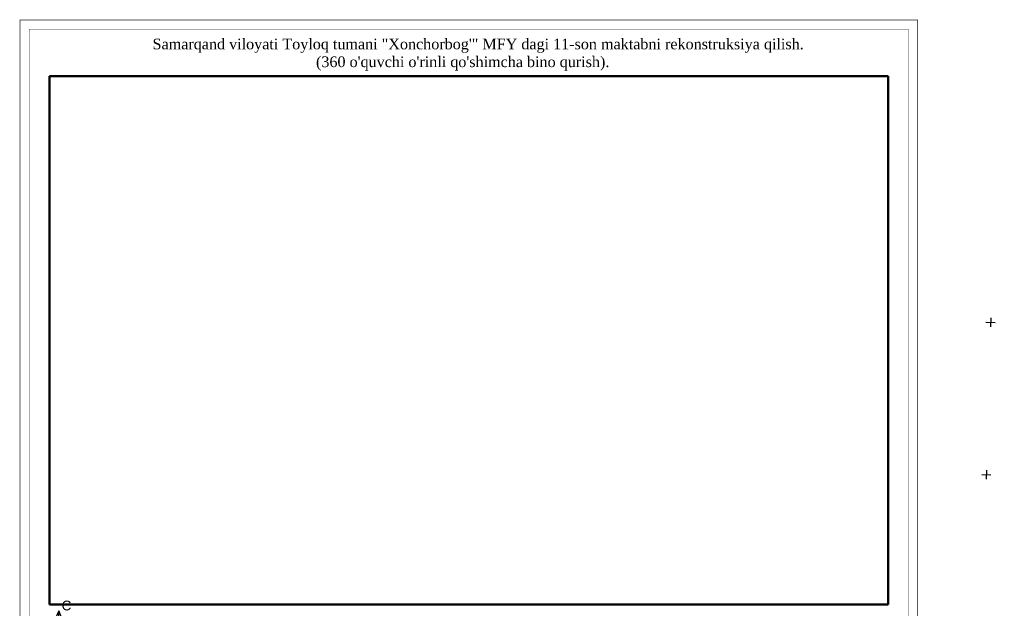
# Model space of a CAD drawing. Header units: millimetres. Extents: x -257011 to 237647566, y 2784933 to 6706507.
# Tile 162 of 256: x 9199115 to 9522113, y 5192069 to 5385056. Entities that reach past the tile are written whole.
import ezdxf

# ---------------------------------------------------------------- set-up
doc = ezdxf.new("R2010")
doc.units = ezdxf.units.MM
doc.header["$LTSCALE"] = 1000
doc.header["$XCLIPFRAME"] = 0
doc.layers.add('(001) Сетка', color=92, linetype='Continuous')
doc.layers.add('Слой1', color=1, linetype='Continuous')
doc.styles.get("Standard").update_dxf_attribs({"font": 'ARIALN.TTF'})
doc.styles.add('WMF-Times New Roman0', font='times.ttf')
picture_1 = doc.add_image_def('image8.jpg', size_in_pixel=(3500, 2567))

# ---------------------------------------------------------------- blocks, each defined once
blk = doc.blocks.new('вкпвера')
at = {"lineweight": 30}
blk.add_lwpolyline([(10210746, 5709767), (10210596, 5709681), (10210697, 5709630), (10210746, 5709630), (10211004, 5709453), (10211074, 5709695), (10210746, 5709767)], dxfattribs=at)
at = {"layer": 'Слой1'}
for p, q in [((10210746, 5709980), (10210710, 5709904)), ((10210746, 5709681), (10210746, 5709980)), ((10210746, 5709980), (10210774, 5709900)), ((10210746, 5709681), (10210545, 5709892)), ((10210746, 5709681), (10210946, 5709892)), ((10210447, 5709681), (10210526, 5709709)), ((10210746, 5709681), (10210447, 5709681)), ((10210447, 5709681), (10210523, 5709645)), ((10210746, 5709681), (10210545, 5709471)), ((10210746, 5709681), (10211113, 5709681)), ((10210746, 5709681), (10210746, 5709382)), ((10210746, 5709681), (10211070, 5709394)), ((10211113, 5709681), (10211034, 5709709)), ((10211113, 5709681), (10211037, 5709645)), ((10210746, 5709382), (10210710, 5709459)), ((10210746, 5709382), (10210774, 5709462))]:
    blk.add_line(p, q, dxfattribs=at)
at = {"lineweight": 9, "insert": (10210774, 5710084), "char_height": 100, "width": 99.5, "attachment_point": 1}
blk.add_mtext('{\\fArial|b0|i0|c204|p34;С}', dxfattribs=at)
blk = doc.blocks.new('Setka')
at = {"layer": '(001) Сетка'}
for p, q in [((-1.5, 0), (1.5, 0)), ((0, 1.5), (0, -1.5))]:
    blk.add_line(p, q, dxfattribs=at)
blk = doc.blocks.new('kjvklglhl')
at = {"layer": '(001) Сетка'}
for p in [(239.82, 524.81), (239.82, 474.81)]:
    blk.add_blockref('Setka', p, dxfattribs=at)

msp = doc.modelspace()

# ---------------------------------------------------------------- linework, layer by layer
at = {"lineweight": 30, "ltscale": 1000, "const_width": 200}
for points in [[(9199214.586, 4968492.069), (9493684.283, 4968492.069), (9493684.283, 5384956.354), (9199214.586, 5384956.354)], [(9202214.586, 4971492.069), (9490684.283, 4971492.069), (9490684.283, 5381956.354), (9202214.586, 5381956.354)]]:
    msp.add_lwpolyline(points, close=True, dxfattribs=at)

# ---------------------------------------------------------------- block references
at = {"lineweight": 5, "xscale": 999.9999999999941, "yscale": 999.9999999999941, "zscale": 999.9999999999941, "rotation": 358.3893224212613}
msp.add_blockref('kjvklglhl', (9263124.728, 4767987.332), dxfattribs=at)
at = {"lineweight": 50, "xscale": 32.04162763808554, "yscale": 32.04162763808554, "zscale": 32.04162763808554}
msp.add_blockref('вкпвера', (-317956950.838, -177765802.592), dxfattribs=at)

# ---------------------------------------------------------------- texts
at = {"insert": (9231058.377, 5373609.91), "char_height": 3500, "width": 224024.15487, "attachment_point": 4, "style": 'WMF-Times New Roman0'}
msp.add_mtext('\\pi11644.41958;Samarqand viloyati Toyloq tumani "Хоnсhоrbоg\'" МFY dagi 11-son maktabni rekonstruksiya qilish. \\P\\pi65259.19351;(360 o\'quvchi o\'rinli qo\'shimcha bino qurish).', dxfattribs=at)

# ---------------------------------------------------------------- pictures from other files: only their frames are drawn
at = {"lineweight": 50, "ltscale": 1000}
image = msp.add_image(picture_1, insert=(9208921.712, 5182735.557), size_in_units=(275055.445, 201733.522), dxfattribs=at)
image.set_boundary_path([(-0.5, 228.297985), (3499.5, 2432.19205)])

doc.saveas('drawing.dxf')
